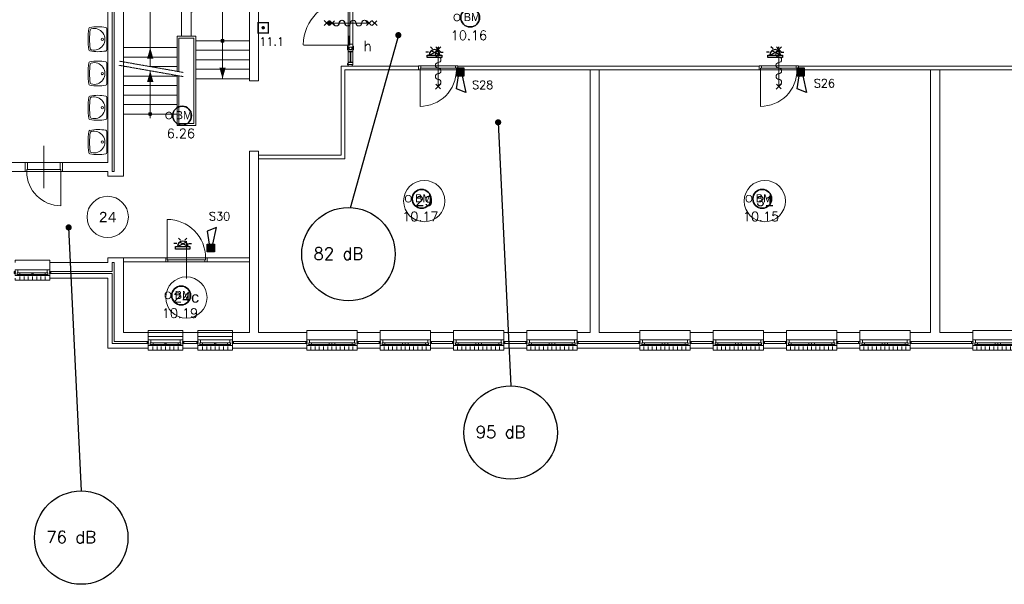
# Model space of a CAD drawing. Header units: millimetres. Extents: x 1890 to 160200, y 5205 to 111580.
# Tile 21 of 51: x 20215 to 44048, y 50097 to 63766. Entities that reach past the tile are written whole.
import ezdxf
from ezdxf.enums import TextEntityAlignment as Align
from ezdxf.xclip import XClip

# ---------------------------------------------------------------- set-up
doc = ezdxf.new("R2010")
doc.units = ezdxf.units.MM
doc.header["$XCLIPFRAME"] = 0
doc.linetypes.add('Xref-beg26-1e-verd$0$DASHDOT', pattern=[1, 0.5, -0.25, 0, -0.25])
for name, color, linetype in [('BRAND', 1, 'Continuous'), ('DB-waardes', 6, 'Continuous'), ('Xref', 253, 'Continuous'), ('Xref-beg26-1e-verd$0$AL$1A---_ALGEMEEN', 253, 'Continuous'), ('Xref-beg26-1e-verd$0$AM$1A---_ARCERING', 253, 'Continuous'), ('Xref-beg26-1e-verd$0$AT$1A---_TEKST050', 253, 'Continuous')]:
    doc.layers.add(name, color=color, linetype=linetype)
doc.layers.get('Xref').off()
doc.styles.add('ROMANS', font='romans')
doc.styles.add('TXT', font='txt')
doc.styles.add('Xref-beg26-1e-verd$0$MONOTXT', font='MONOTXT')
doc.styles.add('Xref-beg26-1e-verd$0$ROMANS', font='ROMANS')
pattern_1 = [(45, (0, 0), (-10.6066, 10.6066), [])]
pattern_2 = [(315, (0, 0), (7.07107, 7.07107), [])]

# ---------------------------------------------------------------- blocks, each defined once
blk = doc.blocks.new('*O368')
at = {"layer": 'Xref-beg26-1e-verd$0$AL$1A---_ALGEMEEN', "color": 0, "linetype": 'Continuous', "lineweight": 0}
for p, q in [((-543, 9), (543, 9)), ((-565.5, -130), (565.5, -130)), ((-508.33, -240), (-508.33, -150)), ((-493, -63), (-67, -63)), ((-493, -106), (-67, -106)), ((-406.66, -240), (-406.66, -150)), ((-305, -240), (-305, -150)), ((-203.33, -240), (-203.33, -150)), ((-101.66, -240), (-101.66, -150)), ((0, -240), (0, -150)), ((67, -63), (493, -63)), ((67, -106), (493, -106)), ((101.66, -240), (101.66, -150)), ((203.33, -240), (203.33, -150)), ((305, -240), (305, -150)), ((406.66, -240), (406.66, -150)), ((508.33, -240), (508.33, -150))]:
    blk.add_line(p, q, dxfattribs=at)
for points in [[(-610, 190), (-610, 240), (610, 240), (610, 190)], [(-610, -190), (-610, -240), (610, -240), (610, -190)]]:
    blk.add_lwpolyline(points, dxfattribs=at)
for points in [[(-610, 9), (-545.15, 9), (-543, 6.86), (-543, -63), (-560, -63), (-560, -114), (-565.5, -114), (-565.5, -127.78), (-567.72, -130), (-610, -130), (-610, -76), (-601, -76), (-601, -60), (-610, -60), (-610, -46), (-601, -46), (-601, -30), (-610, -30)], [(610, 9), (545.15, 9), (543, 6.86), (543, -63), (560, -63), (560, -114), (565.5, -114), (565.5, -127.78), (567.72, -130), (610, -130), (610, -76), (601, -76), (601, -60), (610, -60), (610, -46), (601, -46), (601, -30), (610, -30)], [(-635, -30), (-601, -30), (-601, -46), (-610, -46), (-610, -60), (-601, -60), (-601, -76), (-635, -76)], [(-560, -106), (-493, -106), (-493, -63), (-560, -63)], [(-67, -106), (0, -106), (0, -63), (-67, -63)], [(67, -106), (0, -106), (0, -63), (67, -63)], [(560, -106), (493, -106), (493, -63), (560, -63)], [(635, -30), (601, -30), (601, -46), (610, -46), (610, -60), (601, -60), (601, -76), (635, -76)]]:
    blk.add_lwpolyline(points, close=True, dxfattribs=at)
blk = doc.blocks.new('*O369')
at = {"layer": 'Xref-beg26-1e-verd$0$AL$1A---_ALGEMEEN', "color": 0, "linetype": 'Continuous', "lineweight": 0}
for p, q in [((-543, 9), (543, 9)), ((-565.5, -130), (565.5, -130)), ((-508.33, -240), (-508.33, -150)), ((-493, -63), (-67, -63)), ((-493, -106), (-67, -106)), ((-406.66, -240), (-406.66, -150)), ((-305, -240), (-305, -150)), ((-203.33, -240), (-203.33, -150)), ((-101.66, -240), (-101.66, -150)), ((0, -240), (0, -150)), ((67, -63), (493, -63)), ((67, -106), (493, -106)), ((101.66, -240), (101.66, -150)), ((203.33, -240), (203.33, -150)), ((305, -240), (305, -150)), ((406.66, -240), (406.66, -150)), ((508.33, -240), (508.33, -150))]:
    blk.add_line(p, q, dxfattribs=at)
for points in [[(-610, 190), (-610, 240), (610, 240), (610, 190)], [(-610, -190), (-610, -240), (610, -240), (610, -190)]]:
    blk.add_lwpolyline(points, dxfattribs=at)
for points in [[(-610, 9), (-545.15, 9), (-543, 6.86), (-543, -63), (-560, -63), (-560, -114), (-565.5, -114), (-565.5, -127.78), (-567.72, -130), (-610, -130), (-610, -76), (-601, -76), (-601, -60), (-610, -60), (-610, -46), (-601, -46), (-601, -30), (-610, -30)], [(610, 9), (545.15, 9), (543, 6.86), (543, -63), (560, -63), (560, -114), (565.5, -114), (565.5, -127.78), (567.72, -130), (610, -130), (610, -76), (601, -76), (601, -60), (610, -60), (610, -46), (601, -46), (601, -30), (610, -30)], [(-635, -30), (-601, -30), (-601, -46), (-610, -46), (-610, -60), (-601, -60), (-601, -76), (-635, -76)], [(-560, -106), (-493, -106), (-493, -63), (-560, -63)], [(-67, -106), (0, -106), (0, -63), (-67, -63)], [(67, -106), (0, -106), (0, -63), (67, -63)], [(560, -106), (493, -106), (493, -63), (560, -63)], [(635, -30), (601, -30), (601, -46), (610, -46), (610, -60), (601, -60), (601, -76), (635, -76)]]:
    blk.add_lwpolyline(points, close=True, dxfattribs=at)
blk = doc.blocks.new('*O370')
at = {"layer": 'Xref-beg26-1e-verd$0$AL$1A---_ALGEMEEN', "color": 0, "linetype": 'Continuous', "lineweight": 0}
for p, q in [((-543, 9), (543, 9)), ((-565.5, -130), (565.5, -130)), ((-508.33, -240), (-508.33, -150)), ((-493, -63), (-67, -63)), ((-493, -106), (-67, -106)), ((-406.66, -240), (-406.66, -150)), ((-305, -240), (-305, -150)), ((-203.33, -240), (-203.33, -150)), ((-101.66, -240), (-101.66, -150)), ((0, -240), (0, -150)), ((67, -63), (493, -63)), ((67, -106), (493, -106)), ((101.66, -240), (101.66, -150)), ((203.33, -240), (203.33, -150)), ((305, -240), (305, -150)), ((406.66, -240), (406.66, -150)), ((508.33, -240), (508.33, -150))]:
    blk.add_line(p, q, dxfattribs=at)
for points in [[(-610, 190), (-610, 240), (610, 240), (610, 190)], [(-610, -190), (-610, -240), (610, -240), (610, -190)]]:
    blk.add_lwpolyline(points, dxfattribs=at)
for points in [[(-610, 9), (-545.15, 9), (-543, 6.86), (-543, -63), (-560, -63), (-560, -114), (-565.5, -114), (-565.5, -127.78), (-567.72, -130), (-610, -130), (-610, -76), (-601, -76), (-601, -60), (-610, -60), (-610, -46), (-601, -46), (-601, -30), (-610, -30)], [(610, 9), (545.15, 9), (543, 6.86), (543, -63), (560, -63), (560, -114), (565.5, -114), (565.5, -127.78), (567.72, -130), (610, -130), (610, -76), (601, -76), (601, -60), (610, -60), (610, -46), (601, -46), (601, -30), (610, -30)], [(-635, -30), (-601, -30), (-601, -46), (-610, -46), (-610, -60), (-601, -60), (-601, -76), (-635, -76)], [(-560, -106), (-493, -106), (-493, -63), (-560, -63)], [(-67, -106), (0, -106), (0, -63), (-67, -63)], [(67, -106), (0, -106), (0, -63), (67, -63)], [(560, -106), (493, -106), (493, -63), (560, -63)], [(635, -30), (601, -30), (601, -46), (610, -46), (610, -60), (601, -60), (601, -76), (635, -76)]]:
    blk.add_lwpolyline(points, close=True, dxfattribs=at)
blk = doc.blocks.new('*O371')
at = {"layer": 'Xref-beg26-1e-verd$0$AL$1A---_ALGEMEEN', "color": 0, "linetype": 'Continuous', "lineweight": 0}
for p, q in [((-543, 9), (543, 9)), ((-565.5, -130), (565.5, -130)), ((-508.33, -240), (-508.33, -150)), ((-493, -63), (-67, -63)), ((-493, -106), (-67, -106)), ((-406.66, -240), (-406.66, -150)), ((-305, -240), (-305, -150)), ((-203.33, -240), (-203.33, -150)), ((-101.66, -240), (-101.66, -150)), ((0, -240), (0, -150)), ((67, -63), (493, -63)), ((67, -106), (493, -106)), ((101.66, -240), (101.66, -150)), ((203.33, -240), (203.33, -150)), ((305, -240), (305, -150)), ((406.66, -240), (406.66, -150)), ((508.33, -240), (508.33, -150))]:
    blk.add_line(p, q, dxfattribs=at)
for points in [[(-610, 190), (-610, 240), (610, 240), (610, 190)], [(-610, -190), (-610, -240), (610, -240), (610, -190)]]:
    blk.add_lwpolyline(points, dxfattribs=at)
for points in [[(-610, 9), (-545.15, 9), (-543, 6.86), (-543, -63), (-560, -63), (-560, -114), (-565.5, -114), (-565.5, -127.78), (-567.72, -130), (-610, -130), (-610, -76), (-601, -76), (-601, -60), (-610, -60), (-610, -46), (-601, -46), (-601, -30), (-610, -30)], [(610, 9), (545.15, 9), (543, 6.86), (543, -63), (560, -63), (560, -114), (565.5, -114), (565.5, -127.78), (567.72, -130), (610, -130), (610, -76), (601, -76), (601, -60), (610, -60), (610, -46), (601, -46), (601, -30), (610, -30)], [(-635, -30), (-601, -30), (-601, -46), (-610, -46), (-610, -60), (-601, -60), (-601, -76), (-635, -76)], [(-560, -106), (-493, -106), (-493, -63), (-560, -63)], [(-67, -106), (0, -106), (0, -63), (-67, -63)], [(67, -106), (0, -106), (0, -63), (67, -63)], [(560, -106), (493, -106), (493, -63), (560, -63)], [(635, -30), (601, -30), (601, -46), (610, -46), (610, -60), (601, -60), (601, -76), (635, -76)]]:
    blk.add_lwpolyline(points, close=True, dxfattribs=at)
blk = doc.blocks.new('*O372')
at = {"layer": 'Xref-beg26-1e-verd$0$AL$1A---_ALGEMEEN', "color": 0, "linetype": 'Continuous', "lineweight": 0}
for p, q in [((-543, 9), (543, 9)), ((-565.5, -130), (565.5, -130)), ((-508.33, -240), (-508.33, -150)), ((-493, -63), (-67, -63)), ((-493, -106), (-67, -106)), ((-406.66, -240), (-406.66, -150)), ((-305, -240), (-305, -150)), ((-203.33, -240), (-203.33, -150)), ((-101.66, -240), (-101.66, -150)), ((0, -240), (0, -150)), ((67, -63), (493, -63)), ((67, -106), (493, -106)), ((101.66, -240), (101.66, -150)), ((203.33, -240), (203.33, -150)), ((305, -240), (305, -150)), ((406.66, -240), (406.66, -150)), ((508.33, -240), (508.33, -150))]:
    blk.add_line(p, q, dxfattribs=at)
for points in [[(-610, 190), (-610, 240), (610, 240), (610, 190)], [(-610, -190), (-610, -240), (610, -240), (610, -190)]]:
    blk.add_lwpolyline(points, dxfattribs=at)
for points in [[(-610, 9), (-545.15, 9), (-543, 6.86), (-543, -63), (-560, -63), (-560, -114), (-565.5, -114), (-565.5, -127.78), (-567.72, -130), (-610, -130), (-610, -76), (-601, -76), (-601, -60), (-610, -60), (-610, -46), (-601, -46), (-601, -30), (-610, -30)], [(610, 9), (545.15, 9), (543, 6.86), (543, -63), (560, -63), (560, -114), (565.5, -114), (565.5, -127.78), (567.72, -130), (610, -130), (610, -76), (601, -76), (601, -60), (610, -60), (610, -46), (601, -46), (601, -30), (610, -30)], [(-635, -30), (-601, -30), (-601, -46), (-610, -46), (-610, -60), (-601, -60), (-601, -76), (-635, -76)], [(-560, -106), (-493, -106), (-493, -63), (-560, -63)], [(-67, -106), (0, -106), (0, -63), (-67, -63)], [(67, -106), (0, -106), (0, -63), (67, -63)], [(560, -106), (493, -106), (493, -63), (560, -63)], [(635, -30), (601, -30), (601, -46), (610, -46), (610, -60), (601, -60), (601, -76), (635, -76)]]:
    blk.add_lwpolyline(points, close=True, dxfattribs=at)
blk = doc.blocks.new('*O373')
at = {"layer": 'Xref-beg26-1e-verd$0$AL$1A---_ALGEMEEN', "color": 0, "linetype": 'Continuous', "lineweight": 0}
for p, q in [((-543, 9), (543, 9)), ((-565.5, -130), (565.5, -130)), ((-508.33, -240), (-508.33, -150)), ((-493, -63), (-67, -63)), ((-493, -106), (-67, -106)), ((-406.66, -240), (-406.66, -150)), ((-305, -240), (-305, -150)), ((-203.33, -240), (-203.33, -150)), ((-101.66, -240), (-101.66, -150)), ((0, -240), (0, -150)), ((67, -63), (493, -63)), ((67, -106), (493, -106)), ((101.66, -240), (101.66, -150)), ((203.33, -240), (203.33, -150)), ((305, -240), (305, -150)), ((406.66, -240), (406.66, -150)), ((508.33, -240), (508.33, -150))]:
    blk.add_line(p, q, dxfattribs=at)
for points in [[(-610, 190), (-610, 240), (610, 240), (610, 190)], [(-610, -190), (-610, -240), (610, -240), (610, -190)]]:
    blk.add_lwpolyline(points, dxfattribs=at)
for points in [[(-610, 9), (-545.15, 9), (-543, 6.86), (-543, -63), (-560, -63), (-560, -114), (-565.5, -114), (-565.5, -127.78), (-567.72, -130), (-610, -130), (-610, -76), (-601, -76), (-601, -60), (-610, -60), (-610, -46), (-601, -46), (-601, -30), (-610, -30)], [(610, 9), (545.15, 9), (543, 6.86), (543, -63), (560, -63), (560, -114), (565.5, -114), (565.5, -127.78), (567.72, -130), (610, -130), (610, -76), (601, -76), (601, -60), (610, -60), (610, -46), (601, -46), (601, -30), (610, -30)], [(-635, -30), (-601, -30), (-601, -46), (-610, -46), (-610, -60), (-601, -60), (-601, -76), (-635, -76)], [(-560, -106), (-493, -106), (-493, -63), (-560, -63)], [(-67, -106), (0, -106), (0, -63), (-67, -63)], [(67, -106), (0, -106), (0, -63), (67, -63)], [(560, -106), (493, -106), (493, -63), (560, -63)], [(635, -30), (601, -30), (601, -46), (610, -46), (610, -60), (601, -60), (601, -76), (635, -76)]]:
    blk.add_lwpolyline(points, close=True, dxfattribs=at)
blk = doc.blocks.new('*O374')
at = {"layer": 'Xref-beg26-1e-verd$0$AL$1A---_ALGEMEEN', "color": 0, "linetype": 'Continuous', "lineweight": 0}
for p, q in [((-543, 9), (543, 9)), ((-565.5, -130), (565.5, -130)), ((-508.33, -240), (-508.33, -150)), ((-493, -63), (-67, -63)), ((-493, -106), (-67, -106)), ((-406.66, -240), (-406.66, -150)), ((-305, -240), (-305, -150)), ((-203.33, -240), (-203.33, -150)), ((-101.66, -240), (-101.66, -150)), ((0, -240), (0, -150)), ((67, -63), (493, -63)), ((67, -106), (493, -106)), ((101.66, -240), (101.66, -150)), ((203.33, -240), (203.33, -150)), ((305, -240), (305, -150)), ((406.66, -240), (406.66, -150)), ((508.33, -240), (508.33, -150))]:
    blk.add_line(p, q, dxfattribs=at)
for points in [[(-610, 190), (-610, 240), (610, 240), (610, 190)], [(-610, -190), (-610, -240), (610, -240), (610, -190)]]:
    blk.add_lwpolyline(points, dxfattribs=at)
for points in [[(-610, 9), (-545.15, 9), (-543, 6.86), (-543, -63), (-560, -63), (-560, -114), (-565.5, -114), (-565.5, -127.78), (-567.72, -130), (-610, -130), (-610, -76), (-601, -76), (-601, -60), (-610, -60), (-610, -46), (-601, -46), (-601, -30), (-610, -30)], [(610, 9), (545.15, 9), (543, 6.86), (543, -63), (560, -63), (560, -114), (565.5, -114), (565.5, -127.78), (567.72, -130), (610, -130), (610, -76), (601, -76), (601, -60), (610, -60), (610, -46), (601, -46), (601, -30), (610, -30)], [(-635, -30), (-601, -30), (-601, -46), (-610, -46), (-610, -60), (-601, -60), (-601, -76), (-635, -76)], [(-560, -106), (-493, -106), (-493, -63), (-560, -63)], [(-67, -106), (0, -106), (0, -63), (-67, -63)], [(67, -106), (0, -106), (0, -63), (67, -63)], [(560, -106), (493, -106), (493, -63), (560, -63)], [(635, -30), (601, -30), (601, -46), (610, -46), (610, -60), (601, -60), (601, -76), (635, -76)]]:
    blk.add_lwpolyline(points, close=True, dxfattribs=at)
blk = doc.blocks.new('*O375')
at = {"layer": 'Xref-beg26-1e-verd$0$AL$1A---_ALGEMEEN', "color": 0, "linetype": 'Continuous', "lineweight": 0}
for p, q in [((-543, 9), (543, 9)), ((-565.5, -130), (565.5, -130)), ((-508.33, -240), (-508.33, -150)), ((-493, -63), (-67, -63)), ((-493, -106), (-67, -106)), ((-406.66, -240), (-406.66, -150)), ((-305, -240), (-305, -150)), ((-203.33, -240), (-203.33, -150)), ((-101.66, -240), (-101.66, -150)), ((0, -240), (0, -150)), ((67, -63), (493, -63)), ((67, -106), (493, -106)), ((101.66, -240), (101.66, -150)), ((203.33, -240), (203.33, -150)), ((305, -240), (305, -150)), ((406.66, -240), (406.66, -150)), ((508.33, -240), (508.33, -150))]:
    blk.add_line(p, q, dxfattribs=at)
for points in [[(-610, 190), (-610, 240), (610, 240), (610, 190)], [(-610, -190), (-610, -240), (610, -240), (610, -190)]]:
    blk.add_lwpolyline(points, dxfattribs=at)
for points in [[(-610, 9), (-545.15, 9), (-543, 6.86), (-543, -63), (-560, -63), (-560, -114), (-565.5, -114), (-565.5, -127.78), (-567.72, -130), (-610, -130), (-610, -76), (-601, -76), (-601, -60), (-610, -60), (-610, -46), (-601, -46), (-601, -30), (-610, -30)], [(610, 9), (545.15, 9), (543, 6.86), (543, -63), (560, -63), (560, -114), (565.5, -114), (565.5, -127.78), (567.72, -130), (610, -130), (610, -76), (601, -76), (601, -60), (610, -60), (610, -46), (601, -46), (601, -30), (610, -30)], [(-635, -30), (-601, -30), (-601, -46), (-610, -46), (-610, -60), (-601, -60), (-601, -76), (-635, -76)], [(-560, -106), (-493, -106), (-493, -63), (-560, -63)], [(-67, -106), (0, -106), (0, -63), (-67, -63)], [(67, -106), (0, -106), (0, -63), (67, -63)], [(560, -106), (493, -106), (493, -63), (560, -63)], [(635, -30), (601, -30), (601, -46), (610, -46), (610, -60), (601, -60), (601, -76), (635, -76)]]:
    blk.add_lwpolyline(points, close=True, dxfattribs=at)
blk = doc.blocks.new('*O376')
at = {"layer": 'Xref-beg26-1e-verd$0$AL$1A---_ALGEMEEN', "color": 0, "linetype": 'Continuous', "lineweight": 0}
for p, q in [((-543, 9), (543, 9)), ((-565.5, -130), (565.5, -130)), ((-508.33, -240), (-508.33, -150)), ((-493, -63), (-67, -63)), ((-493, -106), (-67, -106)), ((-406.66, -240), (-406.66, -150)), ((-305, -240), (-305, -150)), ((-203.33, -240), (-203.33, -150)), ((-101.66, -240), (-101.66, -150)), ((0, -240), (0, -150)), ((67, -63), (493, -63)), ((67, -106), (493, -106)), ((101.66, -240), (101.66, -150)), ((203.33, -240), (203.33, -150)), ((305, -240), (305, -150)), ((406.66, -240), (406.66, -150)), ((508.33, -240), (508.33, -150))]:
    blk.add_line(p, q, dxfattribs=at)
for points in [[(-610, 190), (-610, 240), (610, 240), (610, 190)], [(-610, -190), (-610, -240), (610, -240), (610, -190)]]:
    blk.add_lwpolyline(points, dxfattribs=at)
for points in [[(-610, 9), (-545.15, 9), (-543, 6.86), (-543, -63), (-560, -63), (-560, -114), (-565.5, -114), (-565.5, -127.78), (-567.72, -130), (-610, -130), (-610, -76), (-601, -76), (-601, -60), (-610, -60), (-610, -46), (-601, -46), (-601, -30), (-610, -30)], [(610, 9), (545.15, 9), (543, 6.86), (543, -63), (560, -63), (560, -114), (565.5, -114), (565.5, -127.78), (567.72, -130), (610, -130), (610, -76), (601, -76), (601, -60), (610, -60), (610, -46), (601, -46), (601, -30), (610, -30)], [(-635, -30), (-601, -30), (-601, -46), (-610, -46), (-610, -60), (-601, -60), (-601, -76), (-635, -76)], [(-560, -106), (-493, -106), (-493, -63), (-560, -63)], [(-67, -106), (0, -106), (0, -63), (-67, -63)], [(67, -106), (0, -106), (0, -63), (67, -63)], [(560, -106), (493, -106), (493, -63), (560, -63)], [(635, -30), (601, -30), (601, -46), (610, -46), (610, -60), (601, -60), (601, -76), (635, -76)]]:
    blk.add_lwpolyline(points, close=True, dxfattribs=at)
blk = doc.blocks.new('Xref-beg26-1e-verd$0$ED0881')
at = {"layer": 'Xref-beg26-1e-verd$0$AL$1A---_ALGEMEEN', "color": 0, "linetype": 'Continuous', "lineweight": 0}
for p, q in [((475, -400), (475, 500)), ((915, 0), (35, 0)), ((55, 100), (895, 100)), ((55, 45), (895, 45))]:
    blk.add_line(p, q, dxfattribs=at)
for points in [[(55, 100), (0, 100), (0, 0), (35, 0), (35, 45), (55, 45), (55, 100)], [(950, 0), (915, 0), (915, 45), (895, 45), (895, 100), (950, 100), (950, 0)]]:
    blk.add_lwpolyline(points, close=True, dxfattribs=at)
blk.add_lwpolyline([(35, 0), (35, -880, 0.414214), (915, 0)], format="xyb", dxfattribs=at)
blk = doc.blocks.new('Xref-beg26-1e-verd$0$ED0831')
at = {"layer": 'Xref-beg26-1e-verd$0$AL$1A---_ALGEMEEN', "color": 0, "linetype": 'Continuous', "lineweight": 0}
for p, q in [((450, -400), (450, 620)), ((0, 0), (0, 220)), ((0, 220), (55, 220)), ((35, 0), (0, 0)), ((55, 45), (35, 45)), ((35, 45), (35, 0)), ((35, 0), (35, -830)), ((865, 0), (35, 0)), ((55, 220), (845, 220)), ((55, 220), (55, 45)), ((55, 45), (845, 45)), ((900, 220), (845, 220)), ((845, 220), (845, 45)), ((845, 45), (865, 45)), ((865, 45), (865, 0)), ((865, 0), (900, 0)), ((900, 0), (900, 220))]:
    blk.add_line(p, q, dxfattribs=at)
blk.add_arc((35, 0), 830, 270, 360, dxfattribs=at)
blk = doc.blocks.new('Xref-beg26-1e-verd$0$WT01')
at = {"layer": 'Xref-beg26-1e-verd$0$AL$1A---_ALGEMEEN', "color": 0, "linetype": 'Continuous', "lineweight": 0}
blk.add_line((-253, -20), (253, -20), dxfattribs=at)
blk.add_circle((0, -133), 28.1, dxfattribs=at)
for centre, radius, start, end in [((766, -236), 1068, 169.7983, 190.5514), ((-253, -53), 33, 90, 169.9973), ((0, -332), 263, 344.8667, 195.1333), ((253, -53), 33, 10.0027, 90), ((-766, -236), 1068, 349.4486, 10.2017), ((-252, -426), 33, 190.3455, 263.1425), ((0, 1669), 2144, 263.1425, 276.8575), ((-222, -392), 33, 195.1333, 263.9582), ((0, 1707), 2144, 263.9582, 276.0418), ((222, -392), 33, 276.0418, 344.8667), ((252, -426), 33, 276.8575, 349.6545)]:
    blk.add_arc(centre, radius, start, end, dxfattribs=at)
blk = doc.blocks.new('*O497')
at = {"layer": 'Xref-beg26-1e-verd$0$AL$1A---_ALGEMEEN', "color": 0, "linetype": 'Continuous', "lineweight": 0}
for p, q in [((-353, 9), (353, 9)), ((-376, -130), (376, -130)), ((-305, -240), (-305, -150)), ((-303, -63), (-16, -63)), ((-303, -106), (-16, -106)), ((-203, -240), (-203, -150)), ((-102, -240), (-102, -150)), ((0, -240), (0, -150)), ((16, -63), (303, -63)), ((16, -106), (303, -106)), ((102, -240), (102, -150)), ((203, -240), (203, -150)), ((305, -240), (305, -150))]:
    blk.add_line(p, q, dxfattribs=at)
for points in [[(-420, 190), (-420, 240), (420, 240), (420, 190)], [(-420, -190), (-420, -240), (420, -240), (420, -190)]]:
    blk.add_lwpolyline(points, dxfattribs=at)
for points in [[(-420, 9), (-355, 9), (-353, 7), (-353, -63), (-370, -63), (-370, -114), (-376, -114), (-376, -128), (-378, -130), (-420, -130), (-420, -76), (-411, -76), (-411, -60), (-420, -60), (-420, -46), (-411, -46), (-411, -30), (-420, -30)], [(420, 9), (355, 9), (353, 7), (353, -63), (370, -63), (370, -114), (376, -114), (376, -128), (378, -130), (420, -130), (420, -76), (411, -76), (411, -60), (420, -60), (420, -46), (411, -46), (411, -30), (420, -30)], [(-445, -30), (-411, -30), (-411, -46), (-420, -46), (-420, -60), (-411, -60), (-411, -76), (-445, -76)], [(-370, -106), (-303, -106), (-303, -63), (-370, -63)], [(370, -106), (303, -106), (303, -63), (370, -63)], [(445, -30), (411, -30), (411, -46), (420, -46), (420, -60), (411, -60), (411, -76), (445, -76)]]:
    blk.add_lwpolyline(points, close=True, dxfattribs=at)
blk.add_lwpolyline([(4, -106), (-4, -106), (-4, -104, -0.397174), (-10, -98), (-10, -95, 0.406754), (-16, -90), (-16, -72), (-6, -63), (6, -63), (16, -72), (16, -90, 0.406754), (10, -95), (10, -98, -0.397174), (4, -104), (4, -106)], format="xyb", dxfattribs=at)
blk = doc.blocks.new('*O500')
at = {"layer": 'Xref-beg26-1e-verd$0$AL$1A---_ALGEMEEN', "color": 0, "linetype": 'Continuous', "lineweight": 0}
for p, q in [((353, 9), (-353, 9)), ((376, -130), (-376, -130)), ((-305, -240), (-305, -150)), ((-16, -63), (-303, -63)), ((-16, -106), (-303, -106)), ((-203, -240), (-203, -150)), ((-102, -240), (-102, -150)), ((0, -240), (0, -150)), ((303, -63), (16, -63)), ((303, -106), (16, -106)), ((102, -240), (102, -150)), ((203, -240), (203, -150)), ((305, -240), (305, -150))]:
    blk.add_line(p, q, dxfattribs=at)
for points in [[(420, 190), (420, 240), (-420, 240), (-420, 190)], [(420, -190), (420, -240), (-420, -240), (-420, -190)]]:
    blk.add_lwpolyline(points, dxfattribs=at)
for points in [[(-420, 9), (-355, 9), (-353, 7), (-353, -63), (-370, -63), (-370, -114), (-376, -114), (-376, -128), (-378, -130), (-420, -130), (-420, -76), (-411, -76), (-411, -60), (-420, -60), (-420, -46), (-411, -46), (-411, -30), (-420, -30)], [(420, 9), (355, 9), (353, 7), (353, -63), (370, -63), (370, -114), (376, -114), (376, -128), (378, -130), (420, -130), (420, -76), (411, -76), (411, -60), (420, -60), (420, -46), (411, -46), (411, -30), (420, -30)], [(-445, -30), (-411, -30), (-411, -46), (-420, -46), (-420, -60), (-411, -60), (-411, -76), (-445, -76)], [(-370, -106), (-303, -106), (-303, -63), (-370, -63)], [(370, -106), (303, -106), (303, -63), (370, -63)], [(445, -30), (411, -30), (411, -46), (420, -46), (420, -60), (411, -60), (411, -76), (445, -76)]]:
    blk.add_lwpolyline(points, close=True, dxfattribs=at)
blk.add_lwpolyline([(-4, -106), (4, -106), (4, -104, 0.397174), (10, -98), (10, -95, -0.406754), (16, -90), (16, -72), (6, -63), (-6, -63), (-16, -72), (-16, -90, -0.406754), (-10, -95), (-10, -98, 0.397174), (-4, -104), (-4, -106)], format="xyb", dxfattribs=at)
blk = doc.blocks.new('*O501')
at = {"layer": 'Xref-beg26-1e-verd$0$AL$1A---_ALGEMEEN', "color": 0, "linetype": 'Continuous', "lineweight": 0}
for p, q in [((353, 9), (-353, 9)), ((376, -130), (-376, -130)), ((-305, -240), (-305, -150)), ((-16, -63), (-303, -63)), ((-16, -106), (-303, -106)), ((-203, -240), (-203, -150)), ((-102, -240), (-102, -150)), ((0, -240), (0, -150)), ((303, -63), (16, -63)), ((303, -106), (16, -106)), ((102, -240), (102, -150)), ((203, -240), (203, -150)), ((305, -240), (305, -150))]:
    blk.add_line(p, q, dxfattribs=at)
for points in [[(420, 190), (420, 240), (-420, 240), (-420, 190)], [(420, -190), (420, -240), (-420, -240), (-420, -190)]]:
    blk.add_lwpolyline(points, dxfattribs=at)
for points in [[(-420, 9), (-355, 9), (-353, 7), (-353, -63), (-370, -63), (-370, -114), (-376, -114), (-376, -128), (-378, -130), (-420, -130), (-420, -76), (-411, -76), (-411, -60), (-420, -60), (-420, -46), (-411, -46), (-411, -30), (-420, -30)], [(420, 9), (355, 9), (353, 7), (353, -63), (370, -63), (370, -114), (376, -114), (376, -128), (378, -130), (420, -130), (420, -76), (411, -76), (411, -60), (420, -60), (420, -46), (411, -46), (411, -30), (420, -30)], [(-445, -30), (-411, -30), (-411, -46), (-420, -46), (-420, -60), (-411, -60), (-411, -76), (-445, -76)], [(-370, -106), (-303, -106), (-303, -63), (-370, -63)], [(370, -106), (303, -106), (303, -63), (370, -63)], [(445, -30), (411, -30), (411, -46), (420, -46), (420, -60), (411, -60), (411, -76), (445, -76)]]:
    blk.add_lwpolyline(points, close=True, dxfattribs=at)
blk.add_lwpolyline([(-4, -106), (4, -106), (4, -104, 0.397174), (10, -98), (10, -95, -0.406754), (16, -90), (16, -72), (6, -63), (-6, -63), (-16, -72), (-16, -90, -0.406754), (-10, -95), (-10, -98, 0.397174), (-4, -104), (-4, -106)], format="xyb", dxfattribs=at)
blk = doc.blocks.new('*O515')
at = {"layer": 'Xref-beg26-1e-verd$0$AM$1A---_ARCERING', "linetype": 'Continuous', "lineweight": 0}
for points in [[(-23.36, 1080, 1), (-108.16, 1080, 1)], [(966.64, 320, 1), (881.84, 320, 1)], [(-783.36, -1455, 1), (-868.16, -1455, 1)]]:
    blk.add_hatch(color=256, dxfattribs=at).paths.add_polyline_path(points)
at = {"layer": 'Xref-beg26-1e-verd$0$AL$1A---_ALGEMEEN', "color": 0, "linetype": 'Continuous', "lineweight": 0}
for p, q in [((-65.76, 430), (-65.76, 1730)), ((164.24, 430), (164.24, 1730)), ((924.24, 1080), (-825.76, 1080)), ((-825.76, 1080), (-825.76, -305)), ((924.24, -600), (924.24, 1080)), ((274.24, 320), (1574.24, 320)), ((-1475.76, 155), (-175.76, 155)), ((274.24, 90), (1574.24, 90)), ((-1475.76, -75), (-175.76, -75)), ((274.24, -140), (1574.24, -140)), ((-1475.76, -305), (-1401.58, -305)), ((-825.76, -406.55), (-825.76, -1555)), ((-825.74, -305), (-175.76, -305)), ((274.24, -370), (1574.24, -370)), ((-1475.76, -535), (-175.76, -535)), ((274.24, -600), (1574.24, -600)), ((-1475.76, -765), (-175.76, -765)), ((-1475.76, -995), (-175.76, -995)), ((-1475.76, -1225), (-175.76, -1225)), ((-1475.76, -1455), (-175.76, -1455))]:
    blk.add_line(p, q, dxfattribs=at)
at = {"layer": 'Xref-beg26-1e-verd$0$AL$1A---_ALGEMEEN', "color": 0, "linetype": 'Xref-beg26-1e-verd$0$DASHDOT', "lineweight": 0}
for p, q in [((-1574.24, -173), (-32.28, -444.93)), ((-1574.24, -274.55), (-32.28, -546.48))]:
    blk.add_line(p, q, dxfattribs=at)
at = {"layer": 'Xref-beg26-1e-verd$0$AL$1A---_ALGEMEEN', "color": 0, "linetype": 'Continuous', "lineweight": 0}
for points in [[(-175.76, -419.63), (-175.76, 430), (274.24, 430), (274.24, -1730), (-175.76, -1730), (-175.76, -521.18)], [(-130.76, -427.56), (-130.76, 385), (229.24, 385), (229.24, -1685), (-130.76, -1685), (-130.76, -529.11)]]:
    blk.add_lwpolyline(points, dxfattribs=at)
for centre in [(-65.76, 1080), (924.24, 320), (-825.76, -1455)]:
    blk.add_circle(centre, 42.4, dxfattribs=at)
for points in [[(164.24, 1156.95), (434.24, 1080), (164.24, 1003.05)], [(-902.71, -115), (-825.76, 155), (-748.81, -115)], [(-902.71, -676.55), (-825.76, -406.55), (-748.81, -676.55)], [(1001.19, -330), (924.24, -600), (847.29, -330)]]:
    blk.add_solid(points, dxfattribs=at)
blk = doc.blocks.new('Xref-beg26-1e-verd$0$ED0931')
at = {"layer": 'Xref-beg26-1e-verd$0$AL$1A---_ALGEMEEN', "color": 0, "linetype": 'Continuous', "lineweight": 0}
for p, q in [((500, -400), (500, 500)), ((0, 0), (0, 100)), ((0, 100), (55, 100)), ((35, 0), (0, 0)), ((55, 45), (35, 45)), ((35, 45), (35, 0)), ((35, 0), (35, -930)), ((965, 0), (35, 0)), ((55, 100), (945, 100)), ((55, 100), (55, 45)), ((55, 45), (945, 45)), ((1000, 100), (945, 100)), ((945, 100), (945, 45)), ((945, 45), (965, 45)), ((965, 45), (965, 0)), ((965, 0), (1000, 0)), ((1000, 0), (1000, 100))]:
    blk.add_line(p, q, dxfattribs=at)
blk.add_arc((35, 0), 930, 270, 360, dxfattribs=at)
blk = doc.blocks.new('Xref-beg26-1e-verd$0$BRW60')
at = {"layer": 'Xref-beg26-1e-verd$0$AL$1A---_ALGEMEEN', "color": 0, "linetype": 'Continuous', "lineweight": 0}
for p, q in [((-61.42, 393.58), (61.43, 516.42)), ((59.19, 395.81), (-59.19, 514.19)), ((-61.42, -506.42), (61.43, -383.58)), ((59.19, -504.19), (-59.19, -385.81))]:
    blk.add_line(p, q, dxfattribs=at)
blk = doc.blocks.new('*O550')
at = {"layer": 'Xref-beg26-1e-verd$0$AL$1A---_ALGEMEEN', "color": 0, "linetype": 'Continuous', "lineweight": 0}
blk.add_lwpolyline([(0, -407, 1), (0, -271, -1), (0, -136, 1), (0, 0, -1), (0, 136, 1), (0, 271, -1), (0, 407)], format="xyb", dxfattribs=at)
blk = doc.blocks.new('Xref-beg26-1e-verd$0$BRW00')
at = {"layer": 'Xref-beg26-1e-verd$0$AL$1A---_ALGEMEEN', "color": 0, "linetype": 'Continuous', "lineweight": 0}
blk.add_blockref('*O550', (0, 0), dxfattribs=at)
blk = doc.blocks.new('*O548')
at = {"layer": 'Xref-beg26-1e-verd$0$AL$1A---_ALGEMEEN', "color": 0, "linetype": 'Continuous', "lineweight": 0}
blk.add_line((0, 450), (0, -450), dxfattribs=at)
for name in ['Xref-beg26-1e-verd$0$BRW60', 'Xref-beg26-1e-verd$0$BRW00']:
    blk.add_blockref(name, (0, -5), dxfattribs=at)
blk = doc.blocks.new('*O551')
at = {"layer": 'Xref-beg26-1e-verd$0$AL$1A---_ALGEMEEN', "color": 0, "linetype": 'Continuous', "lineweight": 0}
blk.add_line((0, 450), (0, -450), dxfattribs=at)
for name in ['Xref-beg26-1e-verd$0$BRW60', 'Xref-beg26-1e-verd$0$BRW00']:
    blk.add_blockref(name, (0, -5), dxfattribs=at)
blk = doc.blocks.new('*O568')
at = {"layer": 'Xref-beg26-1e-verd$0$AL$1A---_ALGEMEEN', "color": 0, "linetype": 'Continuous', "lineweight": 0}
for p, q in [((-641.42, 61.43), (-518.58, -61.42)), ((-639.19, -59.18), (-520.81, 59.2)), ((-511.42, 61.43), (-388.58, -61.42)), ((-509.19, -59.18), (-390.81, 59.2)), ((450, 0.01), (-450, 0.01)), ((388.58, 61.43), (511.42, -61.42)), ((390.81, -59.18), (509.19, 59.2)), ((518.58, 61.43), (641.42, -61.42)), ((520.81, -59.18), (639.19, 59.2))]:
    blk.add_line(p, q, dxfattribs=at)
at = {"layer": 'Xref-beg26-1e-verd$0$AL$1A---_ALGEMEEN', "color": 0, "linetype": 'Continuous', "lineweight": 0, "rotation": 270}
blk.add_blockref('Xref-beg26-1e-verd$0$BRW00', (-5, 0.01), dxfattribs=at)
blk = doc.blocks.new('*O567')
at = {"layer": 'Xref-beg26-1e-verd$0$AM$1A---_ARCERING', "linetype": 'Continuous', "lineweight": 0}
h = blk.add_hatch(dxfattribs=at)
h.set_pattern_fill('_USER', color=256, scale=15, angle=45, style=0, pattern_type=0)
h.set_pattern_definition(pattern_1)
edge = h.paths.add_edge_path()
edge.add_arc((-260, 0), 42.4, 0, 360)
h.dxf.unprotected_set("ltscale", 0)
h = blk.add_hatch(dxfattribs=at)
h.set_pattern_fill('_USER', color=256, scale=15, angle=45, style=0, pattern_type=0)
h.set_pattern_definition(pattern_1)
edge = h.paths.add_edge_path()
edge.add_arc((-260, 0), 42.4, 0, 360)
h.dxf.unprotected_set("ltscale", 0)
h = blk.add_hatch(dxfattribs=at)
h.set_pattern_fill('_USER', color=256, scale=10, angle=315, style=0, pattern_type=0)
h.set_pattern_definition(pattern_2)
edge = h.paths.add_edge_path()
edge.add_arc((-260, 0), 42.4, 0, 360)
h.dxf.unprotected_set("ltscale", 0)
h = blk.add_hatch(dxfattribs=at)
h.set_pattern_fill('_USER', color=256, scale=10, angle=315, style=0, pattern_type=0)
h.set_pattern_definition(pattern_2)
edge = h.paths.add_edge_path()
edge.add_arc((-260, 0), 42.4, 0, 360)
h.dxf.unprotected_set("ltscale", 0)
at = {"layer": 'Xref-beg26-1e-verd$0$AL$1A---_ALGEMEEN', "color": 0, "linetype": 'Continuous', "lineweight": 0}
for p, q in [((100.01, 1040), (387.48, 1040)), ((193.75, -954), (193.75, 928)), ((307.75, -954), (307.75, 928)), ((307.75, -506), (307.75, 524)), ((192.25, -317.25), (192.25, 354)), ((237.25, -317.25), (237.25, 354)), ((700.75, 0), (-199.25, 0)), ((-888.57, -530), (194.75, -530)), ((100.01, -1040), (387.48, -1040))]:
    blk.add_line(p, q, dxfattribs=at)
for points in [[(193.75, 1004), (193.75, 964), (178.75, 964), (178.75, 1004)], [(208.75, 928), (243.75, 928), (243.75, 913), (234.75, 913), (208.75, 918)], [(208.75, 700), (243.75, 700), (243.75, 715), (234.75, 715), (208.75, 710)], [(243.75, 700), (243.75, 928), (257.75, 928), (257.75, 700)], [(292.75, 928), (257.75, 928), (257.75, 913), (266.75, 913), (292.75, 918)], [(292.75, 700), (257.75, 700), (257.75, 715), (266.75, 715), (292.75, 710)], [(193.75, 574), (193.75, 644), (193.75, 674), (181.75, 668), (181.75, 580)], [(307.75, 574), (307.75, 644), (307.75, 674), (319.75, 668), (319.75, 580)], [(192.25, 354), (192.25, 374), (237.25, 374), (237.25, 354)], [(192.25, -337.25), (192.25, -317.25), (237.25, -317.25), (237.25, -337.25)], [(193.75, -556), (193.75, -626), (193.75, -656), (181.75, -650), (181.75, -562)], [(208.75, -682), (243.75, -682), (243.75, -697), (234.75, -697), (208.75, -692)], [(285.75, -636), (285.75, -586), (215.75, -586), (215.75, -636)], [(243.75, -954), (243.75, -682), (257.75, -682), (257.75, -954)], [(292.75, -682), (257.75, -682), (257.75, -697), (266.75, -697), (292.75, -692)], [(307.75, -556), (307.75, -626), (307.75, -656), (319.75, -650), (319.75, -562)], [(208.75, -954), (243.75, -954), (243.75, -939), (234.75, -939), (208.75, -944)], [(292.75, -954), (257.75, -954), (257.75, -939), (266.75, -939), (292.75, -944)], [(193.75, -1014), (193.75, -974), (178.75, -974), (178.75, -1014)], [(193.75, -954), (307.75, -954), (307.75, -1010), (292.75, -1010), (292.75, -1000), (193.75, -1000)], [(292.75, -1040), (292.75, -1000), (193.75, -1000), (193.75, -1040)]]:
    blk.add_lwpolyline(points, close=True, dxfattribs=at)
for points in [[(215.75, 984), (193.75, 984), (193.75, 1040), (307.75, 1040), (307.75, 984), (285.75, 984)], [(234.75, 374), (234.75, 548), (194.75, 548), (194.75, 374)], [(229.75, 374), (229.75, 543), (199.75, 543), (199.75, 374)], [(194.75, -337.25), (194.75, -530), (234.75, -530), (234.75, -337.25)], [(199.75, -337.25), (199.75, -525), (229.75, -525), (229.75, -337.25)], [(215.75, -626), (193.75, -626), (193.75, -682), (307.75, -682), (307.75, -626), (285.75, -626)]]:
    blk.add_lwpolyline(points, dxfattribs=at)
for points in [[(193.75, 928), (307.75, 928), (307.75, 984), (292.75, 984), (292.75, 984), (193.75, 984)], [(193.75, 700), (307.75, 700), (307.75, 644), (292.75, 644), (292.75, 644), (193.75, 644)], [(307.75, 524), (307.75, 604), (193.75, 604), (193.75, 549), (235.75, 549), (235.75, 524)], [(307.75, -506), (307.75, -586), (193.75, -586), (193.75, -531), (235.75, -531), (235.75, -506)]]:
    blk.add_lwpolyline(points, close=True, dxfattribs=at).dxf.unprotected_set("ltscale", 0)
blk.add_arc((186.69, -530.85), 1078.88, 89.571956, 179.571956, dxfattribs=at)
blk.add_blockref('*O568', (250.75, -0.01), dxfattribs=at)
at = {"layer": 'Xref-beg26-1e-verd$0$AL$1A---_ALGEMEEN', "color": 0, "linetype": 'Continuous', "lineweight": 0, "rotation": 90}
blk.add_blockref('Xref-beg26-1e-verd$0$BRW00', (250.75, 0), dxfattribs=at)
blk = doc.blocks.new('Xref-beg26-1e-verd')
at = {"layer": 'Xref-beg26-1e-verd$0$AL$1A---_ALGEMEEN', "linetype": 'Continuous', "lineweight": 0}
for points in [[(95727.42, 64016.73), (97477.42, 64016.73), (97477.42, 63796.73), (95947.42, 63796.73), (95947.42, 57511.73), (97947.42, 57511.73), (97947.42, 57291.73), (95947.42, 57291.73), (95947.42, 52606.73), (95567.42, 52606.73), (95567.42, 52716.73), (94472.42, 52716.73), (94472.42, 52936.73), (95567.42, 52936.73), (95567.42, 60561.73), (95237.42, 60561.73), (95237.42, 60781.73), (95677.42, 60781.73), (95677.42, 52716.73), (95727.42, 52716.73)], [(98697.42, 64016.73), (100385.42, 64016.73), (100385.42, 63796.73), (99217.42, 63796.73), (99217.42, 54911.73), (98997.42, 54911.73), (98997.42, 57291.73), (98847.42, 57291.73), (98847.42, 57511.73), (98997.42, 57511.73), (98997.42, 63796.73), (98697.42, 63796.73)], [(99217.42, 53021.73), (101307.42, 53021.73), (101307.42, 55179.23), (103092.42, 55179.23), (103092.42, 55269.23), (101217.42, 55269.23), (101217.42, 53111.73), (99217.42, 53111.73)], [(104042.42, 55179.23), (111337.42, 55179.23), (111337.42, 55269.23), (104042.42, 55269.23)], [(107242.42, 55179.23), (107462.42, 55179.23), (107462.42, 48821.73), (108445.42, 48821.73), (108445.42, 48601.73), (106930.42, 48601.73), (106930.42, 48821.73), (107242.42, 48821.73)], [(112287.42, 55179.23), (119582.42, 55179.23), (119582.42, 55269.23), (112287.42, 55269.23)], [(115487.42, 55179.23), (115707.42, 55179.23), (115707.42, 48821.73), (116505.42, 48821.73), (116505.42, 48601.73), (114990.42, 48601.73), (114990.42, 48821.73), (115487.42, 48821.73)], [(98997.42, 53211.73), (99217.42, 53211.73), (99217.42, 48821.73), (100385.42, 48821.73), (100385.42, 48601.73), (98587.42, 48601.73), (98587.42, 48821.73), (98997.42, 48821.73)], [(90502.42, 52716.73), (93572.42, 52716.73), (93572.42, 52936.73), (90502.42, 52936.73)], [(94167.42, 50516.73), (95567.42, 50516.73), (95567.42, 50626.73), (95947.42, 50626.73), (95947.42, 48821.73), (96547.42, 48821.73), (96547.42, 48601.73), (95727.42, 48601.73), (95727.42, 50516.73), (95677.42, 50516.73), (95677.42, 50296.73), (94167.42, 50296.73)], [(96972.42, 50526.73), (95947.42, 50526.73), (95947.42, 50626.73), (96972.42, 50626.73)], [(97972.42, 50526.73), (98997.42, 50526.73), (98997.42, 50626.73), (97972.42, 50626.73)], [(94167.42, 50246.73), (95677.42, 50246.73), (95677.42, 48551.73), (96547.42, 48551.73), (96547.42, 48441.73), (95567.42, 48441.73), (95567.42, 50136.73), (94167.42, 50136.73)], [(96547.42, 48821.73), (97387.42, 48821.73), (97387.42, 48721.73), (96547.42, 48721.73)], [(97747.42, 48601.73), (97387.42, 48601.73), (97387.42, 48821.73), (97747.42, 48821.73)], [(98587.42, 48821.73), (97747.42, 48821.73), (97747.42, 48721.73), (98587.42, 48721.73)], [(101605.42, 48601.73), (102160.42, 48601.73), (102160.42, 48821.73), (101605.42, 48821.73)], [(103380.42, 48601.73), (103935.42, 48601.73), (103935.42, 48821.73), (103380.42, 48821.73)], [(105155.42, 48601.73), (105710.42, 48601.73), (105710.42, 48821.73), (105155.42, 48821.73)], [(109665.42, 48601.73), (110220.42, 48601.73), (110220.42, 48821.73), (109665.42, 48821.73)], [(111440.42, 48601.73), (111995.42, 48601.73), (111995.42, 48821.73), (111440.42, 48821.73)], [(113215.42, 48601.73), (113770.42, 48601.73), (113770.42, 48821.73), (113215.42, 48821.73)], [(97747.42, 48441.73), (97387.42, 48441.73), (97387.42, 48551.73), (97747.42, 48551.73)], [(98587.42, 48551.73), (100385.42, 48551.73), (100385.42, 48441.73), (98587.42, 48441.73)], [(101605.42, 48441.73), (102160.42, 48441.73), (102160.42, 48551.73), (101605.42, 48551.73)], [(103380.42, 48441.73), (103935.42, 48441.73), (103935.42, 48551.73), (103380.42, 48551.73)], [(105155.42, 48441.73), (105710.42, 48441.73), (105710.42, 48551.73), (105155.42, 48551.73)], [(106930.42, 48441.73), (108445.42, 48441.73), (108445.42, 48551.73), (106930.42, 48551.73)], [(109665.42, 48441.73), (110220.42, 48441.73), (110220.42, 48551.73), (109665.42, 48551.73)], [(111440.42, 48441.73), (111995.42, 48441.73), (111995.42, 48551.73), (111440.42, 48551.73)], [(113215.42, 48441.73), (113770.42, 48441.73), (113770.42, 48551.73), (113215.42, 48551.73)], [(114990.42, 48441.73), (116505.42, 48441.73), (116505.42, 48551.73), (114990.42, 48551.73)]]:
    blk.add_lwpolyline(points, close=True, dxfattribs=at)
for centre in [(103229.92, 52000.48), (111474.92, 52000.48), (95567.42, 51616.73), (97472.4258, 49666.72899), (97472.42942, 49666.73017)]:
    blk.add_circle(centre, 500, dxfattribs=at)
for name, p in [('*O515', (97423.18, 55561.73)), ('*O567', (101194.36, 56309.23)), ('Xref-beg26-1e-verd$0$ED0881', (103092.42, 55174.23)), ('*O548', (103567.42, 55224.23)), ('Xref-beg26-1e-verd$0$ED0881', (111337.42, 55174.23)), ('*O551', (111812.42, 55224.23)), ('*O497', (93747.42, 50326.73)), ('*O500', (96967.42, 48631.73)), ('*O501', (98167.42, 48631.73)), ('*O368', (100995.42, 48631.73)), ('*O369', (102770.42, 48631.73)), ('*O370', (104545.42, 48631.73)), ('*O371', (106320.42, 48631.73)), ('*O372', (109055.42, 48631.73)), ('*O373', (110830.42, 48631.73)), ('*O374', (112605.42, 48631.73)), ('*O375', (114380.42, 48631.73)), ('*O376', (117115.42, 48631.73))]:
    blk.add_blockref(name, p, dxfattribs=at)
at = {"layer": 'Xref-beg26-1e-verd$0$AL$1A---_ALGEMEEN', "linetype": 'Continuous', "lineweight": 0, "yscale": -1}
for name, p, rotation in [('Xref-beg26-1e-verd$0$WT01', (95567.42, 55919.23), 90), ('Xref-beg26-1e-verd$0$WT01', (95567.42, 55089.23), 90), ('Xref-beg26-1e-verd$0$WT01', (95567.42, 54259.23), 90), ('Xref-beg26-1e-verd$0$WT01', (95567.42, 53429.23), 90), ('Xref-beg26-1e-verd$0$ED0831', (94472.42, 52716.73), 180)]:
    blk.add_blockref(name, p, dxfattribs=dict(at, rotation=rotation))
blk.add_blockref('Xref-beg26-1e-verd$0$ED0931', (96972.42, 50626.73), dxfattribs=at)
at = {"layer": 'Xref-beg26-1e-verd$0$AT$1A---_TEKST050', "linetype": 'Continuous', "lineweight": 0, "style": 'Xref-beg26-1e-verd$0$ROMANS'}
blk.add_text('h', height=250.00002, dxfattribs=at).set_placement((101756.82, 55755.46), align=Align.MIDDLE_LEFT)
at = {"layer": 'Xref-beg26-1e-verd$0$AT$1A---_TEKST050', "linetype": 'Continuous', "lineweight": 0, "style": 'Xref-beg26-1e-verd$0$MONOTXT'}
for s, p in [('29', (103229.91, 52000.47)), ('31', (111474.91, 52000.47)), ('24', (95567.41, 51616.72)), ('24c', (97472.41, 49666.74)), ('24c', (97472.41, 49666.74))]:
    blk.add_text(s, height=250.00002, dxfattribs=at).set_placement(p, align=Align.MIDDLE)
blk = doc.blocks.new('BR-OPT-M')
at = {"layer": 'BRAND', "color": 0}
blk.add_lwpolyline([(1.75, 0, 1), (-1.75, 0, 1)], format="xyb", close=True, dxfattribs=at)
blk.add_circle((0, 0), 1.75, dxfattribs=at)
for start, end in [(0, 180), (180, 0)]:
    blk.add_arc((0, 0), 1.75, start, end, dxfattribs=at)
at = {"layer": 'BRAND', "color": 0, "style": 'TXT'}
blk.add_text('O', height=1.4, dxfattribs=at).set_placement((-3.2, -0.68))
at = {"layer": 'BRAND', "color": 0, "insert": (-1.2, 0.86), "char_height": 1.522, "width": 4.0171, "attachment_point": 1, "style": 'TXT'}
blk.add_mtext('BM', dxfattribs=at)
at = {"layer": 'BRAND', "color": 0, "style": 'ROMANS'}
blk.add_attdef('ION1-B', text='', height=1.75, dxfattribs=at).set_placement((-0.23, -2.43), align=Align.TOP_CENTER)
blk = doc.blocks.new('handmelder')
at = {"layer": 'BRAND', "color": 0, "const_width": 0.416}
blk.add_lwpolyline([(0.55, 1.82), (-1.53, 1.82), (-1.53, -1.3), (1.59, -1.3), (1.59, 1.82), (0.55, 1.82)], dxfattribs=at)
at = {"layer": 'BRAND', "color": 0, "const_width": 0.52}
blk.add_lwpolyline([(-0.23, 0.26, 1), (0.29, 0.26, 1)], format="xyb", close=True, dxfattribs=at)
at = {"layer": 'BRAND', "color": 0, "style": 'ROMANS'}
blk.add_attdef('X', text='', height=2, dxfattribs=at).set_placement((0.09, -2.9), align=Align.MIDDLE)
blk = doc.blocks.new('SWHOOP')
at = {"layer": 'BRAND', "color": 0}
for p, q in [((3, 1.5), (0, 1.5)), ((3, 0.75), (9.75, 2.25)), ((3, -1.5), (3, 1.5)), ((9.75, 2.25), (8.25, -1.5)), ((0, -1.5), (3, -1.5)), ((8.25, -1.5), (3, -0.75))]:
    blk.add_line(p, q, dxfattribs=at)
at = {"layer": 'BRAND'}
blk.add_line((0, 1.5), (0, -1.5), dxfattribs=at)
at = {"layer": 'BRAND', "color": 0}
blk.add_solid([(0, -1.5), (3, -1.5), (0, 1.5), (3, 1.5)], dxfattribs=at)
blk = doc.blocks.new('NEVENIN')
at = {"layer": 'BRAND', "color": 0}
for p, q in [((-0.86, 3.53), (-1.68, 4.35)), ((0.86, 3.53), (1.68, 4.35)), ((-2.37, 2.19), (-3.54, 2.19)), ((-2.91, 1.02), (2.91, 1.02)), ((-2.91, 0), (-2.91, 1.02)), ((2.91, 0), (-2.91, 0)), ((-2.16, 1.02), (1.31, 2.74)), ((2.16, 1.02), (-1.31, 2.74)), ((2.37, 2.19), (3.54, 2.19)), ((2.91, 1.02), (2.91, 0))]:
    blk.add_line(p, q, dxfattribs=at)
blk.add_arc((0, 1.02), 2.16, 360, 180, dxfattribs=at)

msp = doc.modelspace()

# ---------------------------------------------------------------- linework, layer by layer
at = {"layer": 'DB-waardes'}
for p, q in [((29380, 63392), (28210, 59200)), ((31795, 61281), (32099, 54902)), ((21400, 58737), (21704, 52358))]:
    msp.add_line(p, q, dxfattribs=at)
at = {"layer": 'DB-waardes', "const_width": 75}
for points in [[(29343, 63392, 1), (29418, 63392, 1)], [(31758, 61281, 1), (31833, 61281, 1)], [(21362, 58737, 1), (21437, 58737, 1)]]:
    msp.add_lwpolyline(points, format="xyb", close=True, dxfattribs=at)
at = {"layer": 'DB-waardes'}
for centre in [(28172, 58089), (32099, 53771), (21704, 51228)]:
    msp.add_circle(centre, 1130, dxfattribs=at)

# ---------------------------------------------------------------- block references
at = {"layer": 'BRAND', "xscale": 130, "yscale": 130, "zscale": 130}
for p, values in [((31119, 63817), {'ION1-B': '10.16'}), ((24146, 61443), {'ION1-B': '6.26'}), ((29943, 59430), {'ION1-B': '10.17'}), ((38188, 59430), {'ION1-B': '10.15'}), ((24124, 57090), {'ION1-B': '10.19'})]:
    msp.add_blockref('BR-OPT-M', p, dxfattribs=at).add_auto_attribs(values)
at = {"layer": 'BRAND'}
for name, p, xscale, yscale, zscale in [('handmelder', (26106, 63550), 80, 80, 80), ('NEVENIN', (30256, 62850), 60, 60, 60), ('NEVENIN', (38501, 62850), 60, 60, 60), ('NEVENIN', (24162, 58214), 60, 60, 60)]:
    msp.add_blockref(name, p, dxfattribs=dict(at, xscale=xscale, yscale=yscale, zscale=zscale))
at = {"layer": 'BRAND', "yscale": 60, "zscale": 60, "rotation": 270}
for p, xscale in [((30880, 62589), 60), ((39125, 62589), 60), ((24842, 58148), -60)]:
    msp.add_blockref('SWHOOP', p, dxfattribs=dict(at, xscale=xscale))
at = {"layer": 'Xref'}
ref = msp.add_blockref('Xref-beg26-1e-verd', (-73223, 7374), dxfattribs=at)
XClip(ref).set_block_clipping_path([(79179.92, 42876.73), (160997.859777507, 70921.1478704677)])

# ---------------------------------------------------------------- texts
at = {"layer": 'BRAND', "style": 'ROMANS'}
for s, p in [('11.1', (26015, 63137)), ('S28', (31165, 62087)), ('S26', (39435, 62127)), ('S30', (24795, 58907))]:
    msp.add_text(s, height=200, dxfattribs=at).set_placement(p)
at = {"layer": 'DB-waardes', "style": 'ROMANS'}
for s, p in [('82 dB', (27326, 57956)), ('95 dB', (31253, 53639)), ('76 dB', (20857, 51095))]:
    msp.add_text(s, height=292.5, dxfattribs=at).set_placement(p)

doc.saveas('drawing.dxf')
